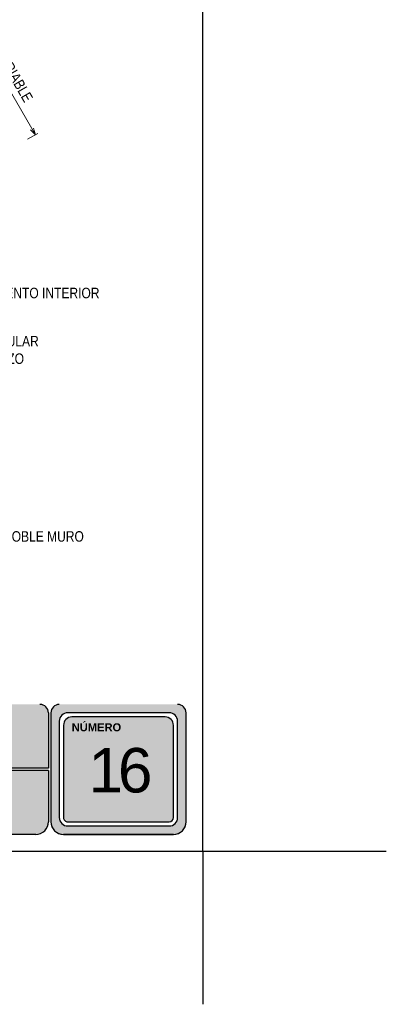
# Model space of a CAD drawing. Header units: millimetres. Extents: x 0 to 30, y 0 to 35.5.
import ezdxf

# ---------------------------------------------------------------- set-up
doc = ezdxf.new("R2010")
doc.units = ezdxf.units.MM
doc.linetypes.add('DASHED2', pattern=[9.524999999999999, 6.35, -3.175])
doc.layers.add('TEXTO', color=7, linetype='DASHED2', lineweight=0)
doc.layers.add('TEXTO CUADRO DATOS', color=251, linetype='Continuous', lineweight=0)
doc.styles.add('Erika', font='techl___.ttf', dxfattribs={"height": 0.25})
doc.styles.get("Standard").update_dxf_attribs({"font": 'arial.ttf'})

msp = doc.modelspace()

# ---------------------------------------------------------------- hatches: boundary and pattern name
at = {"true_color": 0xb3b3b3}
h = msp.add_hatch(color=253, dxfattribs=at)
h.paths.add_polyline_path([(22.16884106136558, 7.152734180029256, 0.4142135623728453), (21.96884106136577, 6.952734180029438), (21.96884106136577, 4.352734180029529, 0.4142135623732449), (22.26884106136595, 4.052734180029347), (24.88823835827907, 4.052734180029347, 0.4142135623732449), (25.18823835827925, 4.352734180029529), (25.18823835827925, 6.952734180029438, 0.4142135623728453), (24.98823835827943, 7.152734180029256)])
h.paths.add_polyline_path([(24.98823835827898, 6.75273418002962), (24.98823835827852, 4.452734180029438, -0.4142135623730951), (24.7882383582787, 4.252734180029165), (22.36884106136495, 4.252734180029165, -0.4142135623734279), (22.16884106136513, 4.452734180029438), (22.16884106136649, 6.75273418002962, -0.4142135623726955), (22.36884106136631, 6.952734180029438), (24.78823835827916, 6.952734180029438, -0.4142135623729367)], flags=16)
h.paths.add_polyline_path([(24.88823835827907, 6.652734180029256), (24.88823835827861, 4.452734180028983, -0.4142135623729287), (24.7882383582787, 4.352734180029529), (22.36884106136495, 4.352734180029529, -0.4142135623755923), (22.26884106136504, 4.452734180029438), (22.2688410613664, 6.652734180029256, -0.4142135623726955), (22.46884106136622, 6.852734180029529), (24.68823835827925, 6.852734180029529, -0.4142135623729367)], flags=0)
h.paths.add_polyline_path([(22.8731915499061, 6.559394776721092), (24.17571542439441, 6.559394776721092), (24.17571542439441, 4.303255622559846), (22.8731915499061, 4.303255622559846)], flags=8)
h.paths.add_polyline_path([(22.41661714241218, 8.338164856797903), (23.66094865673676, 8.338164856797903), (23.66094865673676, 8.046684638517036), (22.41661714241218, 8.046684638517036)], flags=9)
h = msp.add_hatch(color=253, dxfattribs=at)
h.paths.add_polyline_path([(22.16884106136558, 7.152734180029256, 0.4142135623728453), (21.96884106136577, 6.952734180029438), (21.96884106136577, 4.352734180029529, 0.4142135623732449), (22.26884106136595, 4.052734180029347), (24.88823835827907, 4.052734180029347, 0.4142135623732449), (25.18823835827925, 4.352734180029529), (25.18823835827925, 6.952734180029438, 0.4142135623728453), (24.98823835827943, 7.152734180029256)])
h.paths.add_polyline_path([(24.98823835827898, 6.75273418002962), (24.98823835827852, 4.452734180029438, -0.4142135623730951), (24.7882383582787, 4.252734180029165), (22.36884106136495, 4.252734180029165, -0.4142135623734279), (22.16884106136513, 4.452734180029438), (22.16884106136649, 6.75273418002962, -0.4142135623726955), (22.36884106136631, 6.952734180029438), (24.78823835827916, 6.952734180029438, -0.4142135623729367)], flags=16)
h.paths.add_polyline_path([(24.88823835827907, 6.652734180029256), (24.88823835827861, 4.452734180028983, -0.4142135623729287), (24.7882383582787, 4.352734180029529), (22.36884106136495, 4.352734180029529, -0.4142135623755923), (22.26884106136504, 4.452734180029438), (22.2688410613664, 6.652734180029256, -0.4142135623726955), (22.46884106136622, 6.852734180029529), (24.68823835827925, 6.852734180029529, -0.4142135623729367)], flags=0)
h.paths.add_polyline_path([(22.8731915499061, 6.559394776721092), (24.17571542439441, 6.559394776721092), (24.17571542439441, 4.303255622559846), (22.8731915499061, 4.303255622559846)], flags=8)
h.paths.add_polyline_path([(22.41661714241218, 8.338164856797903), (23.66094865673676, 8.338164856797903), (23.66094865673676, 8.046684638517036), (22.41661714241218, 8.046684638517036)], flags=9)
h = msp.add_hatch(color=253, dxfattribs=at)
h.paths.add_polyline_path([(18.55788166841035, 5.632734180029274), (18.55788166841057, 7.152734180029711), (15.26692227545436, 7.152734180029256), (15.26692227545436, 5.632734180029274)])
h.paths.add_polyline_path([(18.55788166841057, 5.572734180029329), (15.26692227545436, 5.572734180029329), (15.26692227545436, 4.052734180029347), (18.55788166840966, 4.052734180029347)])
h.paths.add_polyline_path([(18.61788166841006, 5.572734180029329), (18.61788166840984, 4.052734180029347), (21.60884106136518, 4.052734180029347, 0.4142135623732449), (21.90884106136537, 4.352734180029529), (21.908841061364, 5.572734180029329)])
h.paths.add_polyline_path([(18.61788166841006, 7.152734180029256), (18.61788166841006, 5.632734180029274), (21.908841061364, 5.632734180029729), (21.90884106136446, 6.952734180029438, 0.414213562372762), (21.70884106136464, 7.152734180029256)])

# ---------------------------------------------------------------- linework, layer by layer
at = {"color": 253, "true_color": 0xb3b3b3}
for p, q in [((21.90884106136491, 6.952734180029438), (21.90884106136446, 5.632734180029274)), ((21.96884106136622, 6.952734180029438), (21.96884106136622, 4.352734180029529)), ((24.78823835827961, 6.952734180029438), (22.36884106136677, 6.952734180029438)), ((24.78823835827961, 6.952734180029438), (22.36884106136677, 6.952734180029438)), ((24.6882383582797, 6.852734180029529), (22.46884106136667, 6.852734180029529)), ((24.6882383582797, 6.852734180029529), (22.46884106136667, 6.852734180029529)), ((25.1882383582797, 4.352734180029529), (25.1882383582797, 6.952734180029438)), ((25.1882383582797, 4.352734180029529), (25.1882383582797, 6.952734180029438)), ((22.16884106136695, 6.75273418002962), (22.16884106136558, 4.452734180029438)), ((22.26884106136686, 6.652734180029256), (22.26884106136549, 4.452734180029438)), ((24.88823835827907, 4.452734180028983), (24.88823835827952, 6.652734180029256)), ((24.88823835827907, 4.452734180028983), (24.88823835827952, 6.652734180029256)), ((24.98823835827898, 4.452734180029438), (24.98823835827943, 6.75273418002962)), ((24.98823835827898, 4.452734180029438), (24.98823835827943, 6.75273418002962)), ((21.90884106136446, 5.632734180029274), (18.61788166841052, 5.632734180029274)), ((21.90884106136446, 5.572734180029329), (18.61788166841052, 5.572734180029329)), ((21.90884106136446, 5.572734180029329), (21.90884106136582, 4.352734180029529)), ((22.3688410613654, 4.352734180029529), (24.78823835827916, 4.352734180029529)), ((22.3688410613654, 4.352734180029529), (24.78823835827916, 4.352734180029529)), ((22.3688410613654, 4.252734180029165), (24.78823835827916, 4.252734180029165)), ((22.3688410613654, 4.252734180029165), (24.78823835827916, 4.252734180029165)), ((21.60884106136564, 4.052734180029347), (18.61788166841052, 4.052734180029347)), ((24.88823835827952, 4.052734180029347), (22.2688410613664, 4.052734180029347)), ((22.2688410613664, 4.052734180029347), (24.88823835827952, 4.052734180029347)), ((24.88823835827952, 4.052734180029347), (22.2688410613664, 4.052734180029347)), ((22.2688410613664, 4.052734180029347), (24.88823835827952, 4.052734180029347))]:
    msp.add_line(p, q, dxfattribs=at)
at = {"color": 254, "true_color": 0xe3e3e3}
for q in [(25.5882383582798, 2.592437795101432e-06), (29.9581553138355, 3.652734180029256), (25.5882383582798, 2.592437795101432e-06)]:
    msp.add_line((25.5882383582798, 3.652734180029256), q, dxfattribs=at)
msp.add_lwpolyline([(3.99823835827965, 3.652734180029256), (25.5882383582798, 3.652734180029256), (25.5882383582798, 31.59273418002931), (3.99823835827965, 31.59273418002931)], close=True, dxfattribs=at)
at = {"color": 253, "true_color": 0xb3b3b3}
for centre, radius, start, end in [((21.70884106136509, 6.952734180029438), 0.2, 2.605510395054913e-11, 90), ((22.16884106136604, 6.952734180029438), 0.2, 90, 180), ((24.98823835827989, 6.952734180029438), 0.2, 0, 90), ((24.98823835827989, 6.952734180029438), 0.2, 0, 90), ((22.36884106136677, 6.75273418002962), 0.2, 90, 179.9999999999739), ((22.46884106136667, 6.652734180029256), 0.2, 90, 179.9999999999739), ((24.6882383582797, 6.652734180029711), 0.2, 0, 90), ((24.6882383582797, 6.652734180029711), 0.2, 0, 90), ((24.78823835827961, 6.75273418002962), 0.2, 0, 90), ((24.78823835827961, 6.75273418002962), 0.2, 0, 90), ((21.60884106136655, 4.352734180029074), 0.3, 269.9999999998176, 7.816531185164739e-11), ((22.26884106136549, 4.352734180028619), 0.3, 179.9999999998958, 270.0000000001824), ((22.2688410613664, 4.352734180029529), 0.3000000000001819, 180, 270), ((22.3688410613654, 4.452734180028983), 0.1999999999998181, 179.9999999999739, 270), ((22.36884106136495, 4.452734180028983), 0.0999999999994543, 179.9999999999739, 270.0000000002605), ((24.78823835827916, 4.452734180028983), 0.1999999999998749, 270, 2.605510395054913e-11), ((24.78823835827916, 4.452734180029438), 0.09999999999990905, 270, 359.999999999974), ((24.78823835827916, 4.452734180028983), 0.1999999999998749, 270, 2.605510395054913e-11), ((24.78823835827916, 4.452734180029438), 0.09999999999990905, 270, 359.999999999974), ((24.88823835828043, 4.352734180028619), 0.3, 269.9999999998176, 1.042204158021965e-10), ((24.88823835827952, 4.352734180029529), 0.3000000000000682, 270, 0), ((24.88823835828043, 4.352734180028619), 0.3, 269.9999999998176, 1.042204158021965e-10), ((24.88823835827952, 4.352734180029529), 0.3000000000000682, 270, 0)]:
    msp.add_arc(centre, radius, start, end, dxfattribs=at)
at = {"layer": 'TEXTO'}
for p, q in [((20.15244323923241, 23.24213981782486), (21.59907054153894, 20.73650783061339)), ((21.41237368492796, 20.62871835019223), (21.65375085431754, 20.76807752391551)), ((21.48348357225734, 20.85209480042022), (21.59907054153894, 20.73650783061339)), ((21.59907054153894, 20.73650783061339), (21.55676277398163, 20.89440256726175))]:
    msp.add_line(p, q, dxfattribs=at)

# ---------------------------------------------------------------- texts
at = {"layer": 'TEXTO', "linetype": 'ByBlock', "lineweight": 0, "insert": (20.85399913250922, 22.82569040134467), "char_height": 0.25, "attachment_point": 1, "rotation": 299.9999999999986, "style": 'Erika'}
msp.add_mtext('VARIABLE', dxfattribs=at)
at = {"layer": 'TEXTO', "linetype": 'ByBlock', "lineweight": 0, "char_height": 0.25, "attachment_point": 1, "style": 'Erika'}
for s, insert in [('RECUBRIMIENTO INTERIOR', (19.27635244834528, 17.0885524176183)), ('MALLA ANGULAR\\PDE REFUERZO ', (19.27635244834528, 15.93976698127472)), ('CONSTRUPANEL DOBLE MURO', (18.39437145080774, 11.28344152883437))]:
    msp.add_mtext(s, dxfattribs=dict(at, insert=insert))
at = {"layer": 'TEXTO CUADRO DATOS', "attachment_point": 1}
for s, insert, char_height, width in [('{\\fArial|b1|i0|c0|p34;NÚMERO}', (22.46411714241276, 6.70161398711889), 0.19, 0.003231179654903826), ('\\pi-0.54348;{\\T0.75;16}', (23.40804755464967, 6.112181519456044), 1.060422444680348, 0.00456855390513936)]:
    msp.add_mtext(s, dxfattribs=dict(at, insert=insert, char_height=char_height, width=width))

doc.saveas('drawing.dxf')
